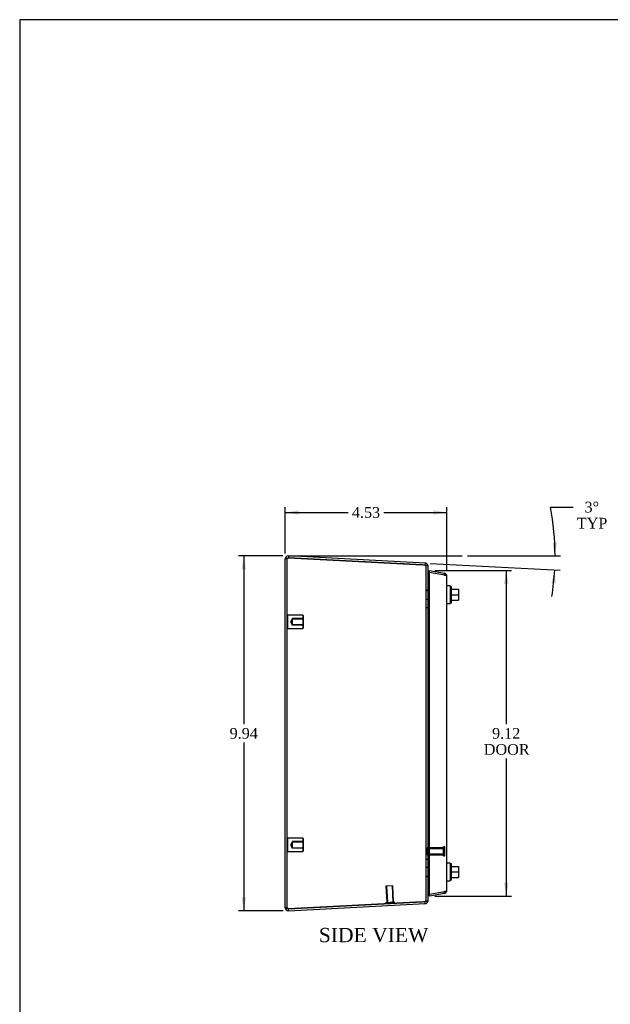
# Model space of a CAD drawing. Header units: inches. Extents: x 0.2 to 65.9, y -0.4 to 43.8.
# Tile 2 of 6: x 0.2 to 16.7, y 16.3 to 43.8. Entities that reach past the tile are written whole.
import ezdxf
from ezdxf.enums import TextEntityAlignment as Align
from ezdxf.lldxf.tags import DXFTag

# ---------------------------------------------------------------- set-up
doc = ezdxf.new("R2010")
doc.units = ezdxf.units.IN
doc.header["$MEASUREMENT"] = 0
for name, color, linetype in [('COM71389-3', 7, 'Continuous'), ('COM71390-3', 7, 'Continuous'), ('Default', 7, 'Continuous'), ('GSK88078', 7, 'Continuous'), ('SCS88040', 7, 'Continuous'), ('STD26154', 7, 'Continuous'), ('STD26202', 7, 'Continuous'), ('WAM88001', 7, 'Continuous')]:
    doc.layers.add(name, color=color, linetype=linetype)
doc.styles.add('SEACAD_Times_New_Roman', font='times.ttf')
tags = doc.linetypes.add('HIDDEN2', pattern=[0.1875, 0.125, -0.0625]).pattern_tags.tags
tags[6:7] = [DXFTag(74, 4), DXFTag(75, 0), DXFTag(340, '0'), DXFTag(46, 0.0), DXFTag(50, 0.0), DXFTag(44, 0.0), DXFTag(45, 0.0)]
tags[4:5] = [DXFTag(74, 4), DXFTag(75, 0), DXFTag(340, '0'), DXFTag(46, 0.0), DXFTag(50, 0.0), DXFTag(44, 0.0), DXFTag(45, 0.0)]
tags = doc.linetypes.add('PHANTOM2', pattern=[1.25, 0.625, -0.125, 0.125, -0.125, 0.125, -0.125]).pattern_tags.tags
tags[14:15] = [DXFTag(74, 4), DXFTag(75, 0), DXFTag(340, '0'), DXFTag(46, 0.0), DXFTag(50, 0.0), DXFTag(44, 0.0), DXFTag(45, 0.0)]
tags[12:13] = [DXFTag(74, 4), DXFTag(75, 0), DXFTag(340, '0'), DXFTag(46, 0.0), DXFTag(50, 0.0), DXFTag(44, 0.0), DXFTag(45, 0.0)]
tags[10:11] = [DXFTag(74, 4), DXFTag(75, 0), DXFTag(340, '0'), DXFTag(46, 0.0), DXFTag(50, 0.0), DXFTag(44, 0.0), DXFTag(45, 0.0)]
tags[8:9] = [DXFTag(74, 4), DXFTag(75, 0), DXFTag(340, '0'), DXFTag(46, 0.0), DXFTag(50, 0.0), DXFTag(44, 0.0), DXFTag(45, 0.0)]
tags[6:7] = [DXFTag(74, 4), DXFTag(75, 0), DXFTag(340, '0'), DXFTag(46, 0.0), DXFTag(50, 0.0), DXFTag(44, 0.0), DXFTag(45, 0.0)]
tags[4:5] = [DXFTag(74, 4), DXFTag(75, 0), DXFTag(340, '0'), DXFTag(46, 0.0), DXFTag(50, 0.0), DXFTag(44, 0.0), DXFTag(45, 0.0)]
doc.dimstyles.new('HAMMOND_(_STH_-_48x32)', dxfattribs={"dimtxt": 0.3, "dimasz": 0.375, "dimexe": 0.15, "dimexo": 0.15, "dimgap": 0.075, "dimtad": 0, "dimtih": 1, "dimtoh": 1, "dimzin": 0, "dimdsep": 46, "dimtxsty": 'SEACAD_Times_New_Roman', "dimblk1": '_SE_FILLED', "dimblk2": '_SE_FILLED', "dimsah": 1, "dimcen": 0.15, "dimadec": 0, "dimazin": 0, "dimtfac": 0.8, "dimtofl": 0, "dimtmove": 0, "dimatfit": 3, "dimfxl": 1, "dimtolj": 1, "dimtzin": 0, "dimarcsym": 0})

# ---------------------------------------------------------------- blocks, each defined once
blk = doc.blocks.new('SE2')
at = {"layer": 'COM71389-3', "color": 7, "linetype": 'HIDDEN2'}
for p, q in [((7.668, 28.731), (7.611, 28.731)), ((7.668, 18.961), (7.668, 28.731)), ((7.699, 28.76), (11.447, 28.563)), ((11.457, 28.563), (7.701, 28.76)), ((11.527, 28.553), (11.53, 28.553)), ((11.554, 28.553), (11.554, 19.139)), ((11.611, 27.855), (11.554, 27.855)), ((11.554, 27.846), (11.611, 27.846)), ((11.554, 27.602), (11.611, 27.602)), ((11.554, 27.374), (11.611, 27.374)), ((11.554, 20.317), (11.611, 20.317)), ((11.611, 20.09), (11.554, 20.09)), ((11.554, 19.846), (11.611, 19.846)), ((11.554, 19.837), (11.611, 19.837)), ((11.447, 19.129), (7.699, 18.932)), ((7.701, 18.932), (11.457, 19.129)), ((11.527, 19.139), (11.53, 19.139)), ((7.668, 18.961), (7.611, 18.961))]:
    blk.add_line(p, q, dxfattribs=at)
at = {"layer": 'COM71389-3', "color": 7, "linetype": 'Continuous'}
for p, q in [((7.611, 18.961), (7.611, 28.731)), ((7.702, 28.817), (7.699, 28.76)), ((7.702, 28.76), (7.699, 28.76)), ((7.701, 28.76), (7.699, 28.76)), ((11.53, 28.616), (7.702, 28.817)), ((7.702, 28.76), (11.45, 28.563)), ((11.527, 28.559), (11.457, 28.563)), ((11.53, 28.616), (11.527, 28.559)), ((11.53, 28.553), (11.611, 28.553)), ((11.611, 28.553), (11.611, 19.139)), ((11.45, 19.129), (7.702, 18.932)), ((7.702, 18.875), (11.53, 19.076)), ((11.457, 19.129), (11.527, 19.133)), ((11.53, 19.076), (11.527, 19.133)), ((11.611, 19.139), (11.53, 19.139)), ((7.702, 18.932), (7.699, 18.932)), ((7.702, 18.875), (7.699, 18.932)), ((7.699, 18.932), (7.701, 18.932))]:
    blk.add_line(p, q, dxfattribs=at)
for centre, radius, start, end in [((7.697, 28.731), 0.086, 87, 180), ((7.697, 28.731), 0.029, 87, 118.5893), ((11.525, 28.53), 0.029, 50.598, 87), ((11.525, 28.53), 0.086, 15.1036, 87), ((11.525, 19.162), 0.029, 273, 309.402), ((11.525, 19.162), 0.086, 273, 344.8964), ((7.697, 18.961), 0.086, 180, 273), ((7.697, 18.961), 0.029, 241.5229, 273)]:
    blk.add_arc(centre, radius, start, end, dxfattribs=at)
at = {"layer": 'COM71389-3', "color": 7, "linetype": 'HIDDEN2'}
for centre, radius, start, end in [((7.697, 28.731), 0.029, 118.5893, 180), ((11.525, 28.53), 0.029, 0, 50.598), ((11.525, 28.53), 0.086, 0, 15.1036), ((11.525, 19.162), 0.029, 309.402, 0), ((11.525, 19.162), 0.086, 344.8964, 360), ((7.697, 18.961), 0.029, 180, 241.5229)]:
    blk.add_arc(centre, radius, start, end, dxfattribs=at)
for centre, major_axis, start_param, end_param in [((11.421, 28.064), (0, 0.5), 6.070332, 6.230897), ((11.421, 19.628), (0, -0.5), 0.052288, 0.212854)]:
    blk.add_ellipse(centre, major_axis=major_axis, ratio=0.99863, start_param=start_param, end_param=end_param, dxfattribs=at)
at = {"layer": 'COM71389-3', "color": 7, "linetype": 'Continuous'}
for centre, major_axis, start_param, end_param in [((11.424, 28.064), (0, 0.5), 6.070332, 6.230897), ((11.424, 19.628), (0, -0.5), 0.052288, 0.212854)]:
    blk.add_ellipse(centre, major_axis=major_axis, ratio=0.99863, start_param=start_param, end_param=end_param, dxfattribs=at)
for points in [[(7.611, 28.731), (7.611, 28.732), (7.612, 28.733), (7.614, 28.736), (7.616, 28.737), (7.62, 28.739), (7.623, 28.74), (7.63, 28.743), (7.634, 28.744), (7.646, 28.748), (7.656, 28.75), (7.673, 28.754), (7.678, 28.755), (7.69, 28.757), (7.696, 28.758), (7.702, 28.76)], [(7.702, 18.932), (7.696, 18.933), (7.69, 18.934), (7.678, 18.937), (7.673, 18.938), (7.662, 18.94), (7.657, 18.942), (7.647, 18.944), (7.642, 18.945), (7.629, 18.949), (7.623, 18.951), (7.616, 18.955), (7.614, 18.956), (7.612, 18.959), (7.611, 18.96), (7.611, 18.961)]]:
    blk.add_open_spline(points, degree=3, knots=[0, 0, 0, 0, 0.125, 0.125, 0.25, 0.25, 0.375, 0.375, 0.5, 0.5, 0.75, 0.75, 0.875, 0.875, 1, 1, 1, 1], dxfattribs=at)
at = {"layer": 'COM71389-3', "color": 7, "linetype": 'HIDDEN2'}
for points in [[(7.668, 28.731), (7.668, 28.733), (7.669, 28.736), (7.672, 28.74), (7.674, 28.743), (7.683, 28.75), (7.691, 28.755), (7.699, 28.76)], [(7.699, 18.932), (7.695, 18.935), (7.691, 18.937), (7.683, 18.942), (7.68, 18.944), (7.671, 18.951), (7.668, 18.956), (7.668, 18.961)]]:
    blk.add_open_spline(points, degree=3, knots=[0, 0, 0, 0, 0.25, 0.25, 0.5, 0.5, 1, 1, 1, 1], dxfattribs=at)
at = {"layer": 'COM71390-3', "color": 7, "linetype": 'Continuous'}
for p, q in [((11.653, 28.405), (11.643, 28.349)), ((11.643, 28.349), (11.644, 28.349)), ((11.653, 28.349), (11.643, 28.349)), ((11.653, 28.405), (12.072, 28.331)), ((11.653, 19.343), (11.653, 28.349)), ((12.072, 28.275), (11.653, 28.349)), ((12.072, 28.331), (12.062, 28.277)), ((12.138, 28.275), (12.071, 28.275)), ((12.072, 28.275), (12.138, 28.275)), ((12.143, 19.445), (12.143, 28.247)), ((11.653, 19.286), (11.643, 19.343)), ((11.644, 19.343), (11.643, 19.343)), ((11.653, 19.343), (11.643, 19.343)), ((11.653, 19.343), (12.072, 19.417)), ((12.072, 19.36), (11.653, 19.286)), ((12.072, 19.36), (12.062, 19.415)), ((12.138, 19.416), (12.071, 19.416)), ((12.072, 19.417), (12.138, 19.417))]:
    blk.add_line(p, q, dxfattribs=at)
for centre, start, end in [((12.057, 28.247), 19.3955, 80), ((12.057, 28.247), 0, 19.3955), ((12.057, 19.445), 280, 340.6045), ((12.057, 19.445), 340.6045, 0)]:
    blk.add_arc(centre, 0.086, start, end, dxfattribs=at)
for centre, start_param, end_param in [((12.057, 28.247), 3.141593, 3.480107), ((12.057, 19.445), 2.803078, 3.141593)]:
    blk.add_ellipse(centre, major_axis=(-0.086, 0), ratio=0.996101, start_param=start_param, end_param=end_param, dxfattribs=at)
at = {"layer": 'GSK88078', "color": 7, "linetype": 'Continuous'}
for p, q in [((11.611, 28.408), (11.643, 28.399)), ((11.643, 28.399), (11.643, 19.292)), ((11.643, 19.292), (11.611, 19.284))]:
    blk.add_line(p, q, dxfattribs=at)
at = {"layer": 'SCS88040', "color": 7, "linetype": 'Continuous'}
for p, q in [((12.276, 27.954), (12.236, 27.954)), ((12.276, 27.504), (12.276, 27.954)), ((12.276, 27.885), (12.47, 27.885)), ((12.47, 27.885), (12.47, 27.729)), ((12.276, 27.729), (12.47, 27.729)), ((12.47, 27.729), (12.47, 27.573)), ((12.236, 27.504), (12.276, 27.504)), ((12.276, 27.573), (12.47, 27.573)), ((12.276, 20.188), (12.236, 20.188)), ((12.276, 19.738), (12.276, 20.188)), ((12.276, 20.119), (12.47, 20.119)), ((12.276, 19.963), (12.47, 19.963)), ((12.47, 20.119), (12.47, 19.963)), ((12.47, 19.963), (12.47, 19.807)), ((12.236, 19.738), (12.276, 19.738)), ((12.276, 19.807), (12.47, 19.807))]:
    blk.add_line(p, q, dxfattribs=at)
at = {"layer": 'STD26154', "color": 7, "linetype": 'HIDDEN2'}
for p, q in [((7.688, 27.158), (7.668, 27.138)), ((7.688, 26.783), (7.688, 27.158)), ((8.108, 27.158), (7.688, 27.158)), ((7.808, 27.049), (7.761, 26.971)), ((8.128, 27.066), (7.808, 27.066)), ((7.808, 27.066), (7.808, 27.049)), ((7.808, 27.049), (7.808, 26.893)), ((8.128, 27.049), (7.808, 27.049)), ((8.108, 27.158), (8.108, 26.783)), ((8.128, 27.138), (8.108, 27.158)), ((8.128, 26.803), (8.128, 27.138)), ((7.668, 26.803), (7.688, 26.783)), ((7.688, 26.783), (8.108, 26.783)), ((7.761, 26.971), (7.808, 26.893)), ((7.808, 26.893), (8.128, 26.893)), ((7.808, 26.876), (7.808, 26.893)), ((8.128, 26.876), (7.808, 26.876)), ((8.108, 26.783), (8.128, 26.803)), ((7.688, 20.908), (7.668, 20.888)), ((7.688, 20.533), (7.688, 20.908)), ((8.108, 20.908), (7.688, 20.908)), ((7.808, 20.799), (7.761, 20.721)), ((7.761, 20.721), (7.808, 20.643)), ((8.128, 20.816), (7.808, 20.816)), ((7.808, 20.816), (7.808, 20.799)), ((7.808, 20.799), (7.808, 20.643)), ((8.128, 20.799), (7.808, 20.799)), ((8.108, 20.908), (8.108, 20.533)), ((8.128, 20.888), (8.108, 20.908)), ((8.128, 20.553), (8.128, 20.888)), ((7.668, 20.553), (7.688, 20.533)), ((7.688, 20.533), (8.108, 20.533)), ((7.808, 20.643), (8.128, 20.643)), ((7.808, 20.626), (7.808, 20.643)), ((8.128, 20.626), (7.808, 20.626)), ((8.108, 20.533), (8.128, 20.553))]:
    blk.add_line(p, q, dxfattribs=at)
at = {"layer": 'STD26202', "color": 7, "linetype": 'HIDDEN2'}
for p, q in [((11.586, 20.447), (11.586, 20.637)), ((12.051, 20.637), (11.586, 20.637)), ((11.586, 20.617), (12.051, 20.617)), ((11.586, 20.466), (12.051, 20.466)), ((11.586, 20.447), (12.051, 20.447)), ((12.051, 20.417), (12.051, 20.667)), ((12.086, 20.667), (12.051, 20.667)), ((12.051, 20.417), (12.086, 20.417)), ((12.086, 20.417), (12.086, 20.667)), ((10.434, 19.576), (10.624, 19.586)), ((10.605, 19.585), (10.629, 19.121)), ((10.648, 19.122), (10.624, 19.586)), ((10.434, 19.576), (10.459, 19.112)), ((10.454, 19.577), (10.478, 19.113)), ((10.429, 19.11), (10.678, 19.123)), ((10.429, 19.11), (10.431, 19.075)), ((10.68, 19.088), (10.678, 19.123))]:
    blk.add_line(p, q, dxfattribs=at)
at = {"layer": 'WAM88001', "color": 7, "linetype": 'Continuous'}
for p, q in [((12.236, 27.979), (12.143, 27.979)), ((12.236, 27.979), (12.236, 27.479)), ((12.143, 27.479), (12.236, 27.479)), ((12.236, 20.213), (12.143, 20.213)), ((12.236, 20.213), (12.236, 19.713)), ((12.143, 19.713), (12.236, 19.713))]:
    blk.add_line(p, q, dxfattribs=at)
blk = doc.blocks.new('DMBLK45')
at = {"layer": 'Default', "linetype": 'Continuous', "transparency": 16777216}
for points in [[(6.387, 28.442), (6.512, 28.442), (6.45, 28.817)], [(6.387, 19.25), (6.45, 18.875), (6.512, 19.25)]]:
    blk.add_hatch(color=7, dxfattribs=at).paths.add_polyline_path(points)
at = {"layer": 'Default', "color": 7, "linetype": 'Continuous', "transparency": 16777216}
for p, q in [((7.547, 28.817), (6.3, 28.817)), ((6.45, 28.817), (6.45, 24.101)), ((6.45, 23.591), (6.45, 18.875)), ((7.552, 18.875), (6.3, 18.875))]:
    blk.add_line(p, q, dxfattribs=at)
at = {"layer": 'Default', "color": 7, "linetype": 'Continuous', "transparency": 16777216, "style": 'SEACAD_Times_New_Roman'}
blk.add_text('9.94', height=0.3, dxfattribs=at).set_placement((6.052, 23.996), align=Align.TOP_LEFT)
blk = doc.blocks.new('_SE_FILLED')
at = {"color": 0}
blk.add_line((0, 0), (-1, 0), dxfattribs=at)
blk.add_solid([(0, 0), (-1, -0.1665), (-1, 0.1665), (0, 0)], dxfattribs=at)
blk = doc.blocks.new('DMBLK46')
at = {"layer": 'Default', "linetype": 'Continuous', "transparency": 16777216}
for points in [[(7.986, 30.097), (7.611, 30.034), (7.986, 29.972)], [(11.768, 30.097), (11.768, 29.972), (12.143, 30.034)]]:
    blk.add_hatch(color=7, dxfattribs=at).paths.add_polyline_path(points)
at = {"layer": 'Default', "color": 7, "linetype": 'Continuous', "transparency": 16777216}
for p, q in [((7.611, 28.881), (7.611, 30.184)), ((12.143, 28.397), (12.143, 30.184)), ((7.611, 30.034), (9.374, 30.034)), ((10.38, 30.034), (12.143, 30.034))]:
    blk.add_line(p, q, dxfattribs=at)
at = {"layer": 'Default', "color": 7, "linetype": 'Continuous', "transparency": 16777216, "style": 'SEACAD_Times_New_Roman'}
blk.add_text('4.53', height=0.3, dxfattribs=at).set_placement((9.479, 30.184), align=Align.TOP_LEFT)
blk = doc.blocks.new('DMBLK47')
at = {"layer": 'Default', "linetype": 'Continuous', "transparency": 16777216}
for points in [[(13.87, 28.03), (13.807, 28.405), (13.745, 28.03)], [(13.87, 19.661), (13.745, 19.661), (13.807, 19.286)]]:
    blk.add_hatch(color=7, dxfattribs=at).paths.add_polyline_path(points)
at = {"layer": 'Default', "color": 7, "linetype": 'Continuous', "transparency": 16777216}
for p, q in [((11.803, 28.405), (13.957, 28.405)), ((13.807, 28.405), (13.807, 24.101)), ((13.807, 23.141), (13.807, 19.286)), ((11.803, 19.286), (13.957, 19.286))]:
    blk.add_line(p, q, dxfattribs=at)
at = {"layer": 'Default', "color": 7, "linetype": 'Continuous', "transparency": 16777216, "style": 'SEACAD_Times_New_Roman'}
for s, p in [('9.12', (13.409, 23.996)), ('DOOR', (13.178, 23.546))]:
    blk.add_text(s, height=0.3, dxfattribs=at).set_placement(p, align=Align.TOP_LEFT)
blk = doc.blocks.new('DMBLK65')
at = {"layer": 'Default', "linetype": 'Continuous', "transparency": 16777216}
for points in [[(15.103, 29.19), (15.175, 28.817), (15.228, 29.193)], [(15.198, 28.047), (15.165, 28.426), (15.073, 28.057)]]:
    blk.add_hatch(color=7, dxfattribs=at).paths.add_polyline_path(points)
at = {"layer": 'Default', "color": 7, "linetype": 'Continuous', "transparency": 16777216}
for p, q in [((15.049, 30.184), (15.68, 30.184)), ((12.717, 28.817), (15.325, 28.817)), ((11.679, 28.608), (15.314, 28.418))]:
    blk.add_line(p, q, dxfattribs=at)
for start, end in [(0, 10.5385), (351.25, 357)]:
    blk.add_arc((7.702, 28.817), 7.473, start, end, dxfattribs=at)
at = {"layer": 'Default', "color": 7, "linetype": 'Continuous', "transparency": 16777216, "style": 'SEACAD_Times_New_Roman'}
for s, p in [('3°', (16.001, 30.334)), ('TYP', (15.785, 29.884))]:
    blk.add_text(s, height=0.3, dxfattribs=at).set_placement(p, align=Align.TOP_LEFT)
blk = doc.blocks.new('BORDER')
at = {"layer": 'Default', "color": 7, "linetype": 'Continuous'}
for p, q in [((0, 27.86), (-41.86, 27.86)), ((-41.86, 27.86), (-41.86, 0))]:
    blk.add_line(p, q, dxfattribs=at)

msp = doc.modelspace()

# ---------------------------------------------------------------- linework, layer by layer
at = {"layer": 'Default', "color": 7, "linetype": 'PHANTOM2'}
msp.add_line((7.702, 28.817), (12.567, 28.817), dxfattribs=at)

# ---------------------------------------------------------------- block references
at = {"layer": 'Default', "color": 7, "xscale": 1.57, "yscale": 1.57, "zscale": 1.57}
msp.add_blockref('BORDER', (65.889, 0.099), dxfattribs=at)
at = {"layer": 'Default'}
msp.add_blockref('SE2', (0, 0), dxfattribs=at)

# ---------------------------------------------------------------- texts
at = {"layer": 'Default', "color": 7, "linetype": 'Continuous', "style": 'SEACAD_Times_New_Roman'}
msp.add_text('SIDE VIEW', height=0.4, dxfattribs=at).set_placement((8.554, 18.396), align=Align.TOP_LEFT)

# ---------------------------------------------------------------- dimensions: what is measured, and where the dimension line sits
at = {"layer": 'Default', "color": 7, "linetype": 'Continuous'}
dim = msp.add_angular_dim_2l(base=(15.172, 28.621), line1=((7.702, 28.817), (11.53, 28.616)), line2=((7.702, 28.817), (12.567, 28.817)), text='\\A1;<>\\PTYP', dimstyle='HAMMOND_(_STH_-_48x32)', dxfattribs=at)
dim.commit()
dim.dimension.update_dxf_attribs({"geometry": 'DMBLK65', "text_midpoint": (15.049, 30.184), "dimtype": 162})
dim = msp.add_linear_dim(base=(12.143, 30.034), p1=(7.611, 28.731), p2=(12.143, 28.247), text='\\A1;<>', dimstyle='HAMMOND_(_STH_-_48x32)', dxfattribs=at)
dim.commit()
dim.dimension.update_dxf_attribs({"geometry": 'DMBLK46', "text_midpoint": (9.877, 30.034), "dimtype": 160})
for base, p1, p2, angle, text, picture, middle in [((6.45, 28.817), (7.697, 28.817), (7.702, 18.875), 270.0259, '\\A1;<>', 'DMBLK45', (6.45, 23.846)), ((13.807, 28.405), (11.653, 28.405), (11.653, 19.286), 270, '\\A1;<>\\PDOOR', 'DMBLK47', (13.807, 23.846))]:
    dim = msp.add_linear_dim(base=base, p1=p1, p2=p2, angle=angle, text=text, dimstyle='HAMMOND_(_STH_-_48x32)', dxfattribs=at)
    dim.commit()
    dim.dimension.update_dxf_attribs({"geometry": picture, "text_midpoint": middle, "dimtype": 161})

doc.saveas('drawing.dxf')
